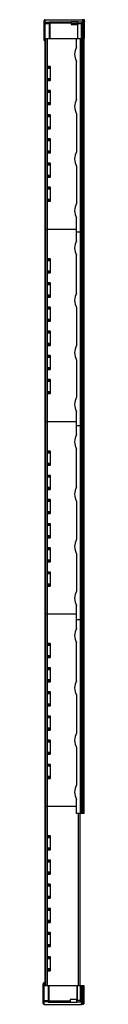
# Model space of a CAD drawing. Header units: millimetres. Extents: x 419 to 462, y 99 to 1117.
import ezdxf

# ---------------------------------------------------------------- set-up
doc = ezdxf.new("R2010")
doc.units = ezdxf.units.MM
doc.header["$LTSCALE"] = 79.081384
doc.layers.get('0').update_dxf_attribs({"linetype": 'CONTINUOUS'})

msp = doc.modelspace()

# ---------------------------------------------------------------- linework, layer by layer
at = {"color": 7}
for p, q in [((420.4, 1095.9), (420.4, 1116.4)), ((420.4, 1113.6), (426.4, 1113.6)), ((421.4, 1098.1), (421.4, 1117.4)), ((421.4, 1117.4), (459.7, 1117.4)), ((425.4, 1114.6), (421.4, 1114.6)), ((425.4, 1115), (425.4, 1098.1)), ((448.1, 1115), (425.4, 1115)), ((426.4, 1114), (448.1, 1114)), ((426.4, 1098.1), (426.4, 1113.9)), ((448.1, 1115.6), (448.1, 1112.6)), ((448.1, 1115.6), (455.1, 1115.6)), ((455.1, 1113.5), (448.1, 1113.5)), ((448.1, 1112.6), (455.1, 1112.6)), ((454.9, 1112.6), (454.9, 1113.5)), ((455.1, 1112.6), (455.1, 1115.6)), ((455.1, 1114.9), (455.4, 1114.9)), ((455.2, 1098.1), (455.2, 1112.6)), ((455.2, 1112.6), (455.4, 1112.6)), ((455.4, 1112.6), (455.4, 1114.9)), ((459.7, 1114.8), (455.4, 1114.8)), ((455.4, 1113.3), (458.6, 1113.3)), ((458.6, 1113.3), (458.6, 1098.1)), ((459.7, 1117.4), (459.7, 1117.4)), ((459.7, 1117), (459.7, 1116.7)), ((459.7, 1115.6), (459.7, 1114.8)), ((459.8, 1117.4), (459.8, 1117.4)), ((459.8, 1117.4), (459.9, 1117.4)), ((460, 1117.4), (460, 1117.4)), ((460.1, 1116.6), (460.1, 1116.6)), ((460.1, 1116.6), (460.1, 1116.6)), ((460.1, 1098.1), (460.1, 1115.2)), ((461.1, 1117.4), (460.2, 1117.4)), ((460.5, 1117.4), (460.5, 1117.4)), ((460.5, 1116.6), (460.5, 1117.1)), ((461.1, 1117.1), (460.5, 1117.1)), ((461.5, 1116.7), (460.5, 1116.7)), ((460.5, 1098.1), (460.5, 1115.7)), ((461.1, 1115.7), (460.5, 1115.7)), ((461.5, 1115.3), (460.5, 1115.3)), ((461.1, 1117.4), (461.1, 1117.4)), ((461.1, 1117.4), (461.1, 1117.4)), ((461.2, 1117.4), (461.1, 1117.4)), ((461.1, 1117.1), (461.1, 1116.6)), ((461.1, 1116.6), (461.1, 1116.6)), ((461.1, 1116.6), (461.2, 1116.6)), ((461.1, 1115.7), (461.1, 1098.1)), ((461.2, 1116.6), (461.2, 1116.6)), ((461.5, 1116.5), (461.5, 1116.7)), ((461.5, 1098.1), (461.5, 1115.3)), ((462.1, 1115.8), (462.1, 1116.9)), ((462.1, 1116.9), (462.1, 1116.9)), ((462.1, 1098.1), (462.1, 1115.8)), ((462.1, 1115.8), (462.1, 1115.8)), ((420.4, 1098.1), (462.1, 1098.1)), ((420.9, 1095.9), (420.4, 1095.9)), ((420.9, 1095.9), (420.9, 1098.1)), ((420.9, 1098.1), (420.9, 118.1)), ((421.9, 118.1), (421.9, 1098.1)), ((423.7, 118.1), (423.7, 1098.1)), ((453.8, 1089.2), (453.8, 1098.1)), ((457.4, 1098.1), (457.4, 296.1)), ((458.9, 296.1), (458.9, 1098.1)), ((459.3, 296.1), (459.3, 1098.1)), ((460.2, 1098.1), (460.2, 296.1)), ((460.6, 296.1), (460.6, 1098.1)), ((461.2, 1098.1), (461.2, 296.1)), ((423.7, 1081.3), (423.3, 1081.3)), ((453.8, 1035), (453.8, 1074.2)), ((423.3, 1067.3), (426.7, 1067.3)), ((426.4, 1069), (423.7, 1069)), ((426.4, 1067.9), (423.7, 1067.9)), ((426.4, 1069), (426.4, 1054.5)), ((426.7, 1054.9), (426.7, 1068.7)), ((426.7, 1056.3), (423.3, 1056.3)), ((423.7, 1055.7), (426.4, 1055.7)), ((423.7, 1054.5), (426.4, 1054.5)), ((423.3, 1042.3), (426.7, 1042.3)), ((426.4, 1044), (423.7, 1044)), ((426.4, 1042.9), (423.7, 1042.9)), ((426.4, 1044), (426.4, 1029.5)), ((426.7, 1029.9), (426.7, 1043.7)), ((426.7, 1031.3), (423.3, 1031.3)), ((423.7, 1030.7), (426.4, 1030.7)), ((423.7, 1029.5), (426.4, 1029.5)), ((426.4, 1019), (423.7, 1019)), ((426.4, 1019), (426.4, 1004.5)), ((426.7, 1004.9), (426.7, 1018.7)), ((453.8, 1020), (453.8, 980.8)), ((423.3, 1017.3), (426.7, 1017.3)), ((426.4, 1017.9), (423.7, 1017.9)), ((426.7, 1006.3), (423.3, 1006.3)), ((423.7, 1005.7), (426.4, 1005.7)), ((423.7, 1004.5), (426.4, 1004.5)), ((423.3, 992.3), (426.7, 992.3)), ((426.4, 994), (423.7, 994)), ((426.4, 992.9), (423.7, 992.9)), ((426.4, 994), (426.4, 979.5)), ((426.7, 979.9), (426.7, 993.7)), ((426.7, 981.3), (423.3, 981.3)), ((423.7, 980.7), (426.4, 980.7)), ((423.7, 979.5), (426.4, 979.5)), ((426.4, 969), (423.7, 969)), ((426.4, 967.9), (423.7, 967.9)), ((426.4, 969), (426.4, 954.5)), ((426.7, 954.9), (426.7, 968.7)), ((423.3, 967.3), (426.7, 967.3)), ((453.8, 965.8), (453.8, 927.3)), ((426.7, 956.3), (423.3, 956.3)), ((423.7, 955.7), (426.4, 955.7)), ((423.7, 954.5), (426.4, 954.5)), ((423.3, 942.3), (426.7, 942.3)), ((426.4, 944), (423.7, 944)), ((426.4, 942.9), (423.7, 942.9)), ((426.4, 944), (426.4, 929.5)), ((426.7, 929.9), (426.7, 943.7)), ((426.7, 931.3), (423.3, 931.3)), ((423.7, 930.7), (426.4, 930.7)), ((423.7, 929.5), (426.4, 929.5)), ((423.3, 917.3), (423.7, 917.3)), ((453.8, 888.7), (453.8, 912.3)), ((420.9, 900.6), (453.8, 900.6)), ((461.2, 897.6), (453.8, 897.6)), ((423.7, 882.3), (423.3, 882.3)), ((423.3, 868.3), (426.7, 868.3)), ((426.4, 870), (423.7, 870)), ((426.4, 868.9), (423.7, 868.9)), ((426.4, 870), (426.4, 855.5)), ((426.7, 855.9), (426.7, 869.7)), ((453.8, 834.5), (453.8, 873.7)), ((426.7, 857.3), (423.3, 857.3)), ((423.7, 856.7), (426.4, 856.7)), ((423.7, 855.5), (426.4, 855.5)), ((423.3, 843.3), (426.7, 843.3)), ((426.4, 845), (423.7, 845)), ((426.4, 843.9), (423.7, 843.9)), ((426.4, 845), (426.4, 830.5)), ((426.7, 830.9), (426.7, 844.7)), ((426.7, 832.3), (423.3, 832.3)), ((423.7, 831.7), (426.4, 831.7)), ((423.7, 830.5), (426.4, 830.5)), ((423.3, 818.3), (426.7, 818.3)), ((426.4, 820), (423.7, 820)), ((426.4, 818.9), (423.7, 818.9)), ((426.4, 820), (426.4, 805.5)), ((426.7, 805.9), (426.7, 819.7)), ((453.8, 819.5), (453.8, 780.3)), ((426.7, 807.3), (423.3, 807.3)), ((423.7, 806.7), (426.4, 806.7)), ((423.7, 805.5), (426.4, 805.5)), ((426.4, 795), (423.7, 795)), ((426.4, 795), (426.4, 780.5)), ((426.7, 780.9), (426.7, 794.7)), ((423.3, 793.3), (426.7, 793.3)), ((426.4, 793.9), (423.7, 793.9)), ((426.7, 782.3), (423.3, 782.3)), ((423.7, 781.7), (426.4, 781.7)), ((423.7, 780.5), (426.4, 780.5)), ((423.3, 768.3), (426.7, 768.3)), ((426.4, 770), (423.7, 770)), ((426.4, 768.9), (423.7, 768.9)), ((426.4, 770), (426.4, 755.5)), ((426.7, 755.9), (426.7, 769.7)), ((453.8, 765.3), (453.8, 726.8)), ((426.7, 757.3), (423.3, 757.3)), ((423.7, 756.7), (426.4, 756.7)), ((423.7, 755.5), (426.4, 755.5)), ((426.4, 745), (423.7, 745)), ((426.4, 743.9), (423.7, 743.9)), ((426.4, 745), (426.4, 730.5)), ((426.7, 730.9), (426.7, 744.7)), ((423.3, 743.3), (426.7, 743.3)), ((426.7, 732.3), (423.3, 732.3)), ((423.7, 731.7), (426.4, 731.7)), ((423.7, 730.5), (426.4, 730.5)), ((423.3, 718.3), (423.7, 718.3)), ((453.8, 688.2), (453.8, 711.8)), ((420.9, 701.6), (453.8, 701.6)), ((461.2, 697.1), (453.8, 697.1)), ((423.7, 683.3), (423.3, 683.3)), ((453.8, 634), (453.8, 673.2)), ((423.3, 669.3), (426.7, 669.3)), ((426.4, 671), (423.7, 671)), ((426.4, 669.9), (423.7, 669.9)), ((426.4, 671), (426.4, 656.5)), ((426.7, 656.9), (426.7, 670.7)), ((426.7, 658.3), (423.3, 658.3)), ((423.7, 657.7), (426.4, 657.7)), ((423.7, 656.5), (426.4, 656.5)), ((423.3, 644.3), (426.7, 644.3)), ((426.4, 646), (423.7, 646)), ((426.4, 644.9), (423.7, 644.9)), ((426.4, 646), (426.4, 631.5)), ((426.7, 631.9), (426.7, 645.7)), ((426.7, 633.3), (423.3, 633.3)), ((423.7, 632.7), (426.4, 632.7)), ((423.7, 631.5), (426.4, 631.5)), ((423.3, 619.3), (426.7, 619.3)), ((426.4, 621), (423.7, 621)), ((426.4, 619.9), (423.7, 619.9)), ((426.4, 621), (426.4, 606.5)), ((426.7, 606.9), (426.7, 620.7)), ((453.8, 619), (453.8, 579.8)), ((426.7, 608.3), (423.3, 608.3)), ((423.7, 607.7), (426.4, 607.7)), ((423.7, 606.5), (426.4, 606.5)), ((423.3, 594.3), (426.7, 594.3)), ((426.4, 596), (423.7, 596)), ((426.4, 594.9), (423.7, 594.9)), ((426.4, 596), (426.4, 581.5)), ((426.7, 581.9), (426.7, 595.7)), ((426.7, 583.3), (423.3, 583.3)), ((423.7, 582.7), (426.4, 582.7)), ((423.7, 581.5), (426.4, 581.5)), ((426.4, 571), (423.7, 571)), ((426.4, 571), (426.4, 556.5)), ((426.7, 556.9), (426.7, 570.7)), ((423.3, 569.3), (426.7, 569.3)), ((426.4, 569.9), (423.7, 569.9)), ((453.8, 564.8), (453.8, 526.3)), ((426.7, 558.3), (423.3, 558.3)), ((423.7, 557.7), (426.4, 557.7)), ((423.7, 556.5), (426.4, 556.5)), ((423.3, 544.3), (426.7, 544.3)), ((426.4, 546), (423.7, 546)), ((426.4, 544.9), (423.7, 544.9)), ((426.4, 546), (426.4, 531.5)), ((426.7, 531.9), (426.7, 545.7)), ((426.7, 533.3), (423.3, 533.3)), ((423.7, 532.7), (426.4, 532.7)), ((423.7, 531.5), (426.4, 531.5)), ((423.3, 519.3), (423.7, 519.3)), ((453.8, 487.7), (453.8, 511.3)), ((420.9, 502.6), (453.8, 502.6)), ((461.2, 496.6), (453.8, 496.6)), ((423.7, 484.3), (423.3, 484.3)), ((423.3, 470.3), (426.7, 470.3)), ((426.4, 472), (423.7, 472)), ((426.4, 470.9), (423.7, 470.9)), ((426.4, 472), (426.4, 457.5)), ((426.7, 457.9), (426.7, 471.7)), ((453.8, 433.5), (453.8, 472.7)), ((426.7, 459.3), (423.3, 459.3)), ((423.7, 458.7), (426.4, 458.7)), ((423.7, 457.5), (426.4, 457.5)), ((423.3, 445.3), (426.7, 445.3)), ((426.4, 447), (423.7, 447)), ((426.4, 445.9), (423.7, 445.9)), ((426.4, 447), (426.4, 432.5)), ((426.7, 432.9), (426.7, 446.7)), ((426.7, 434.3), (423.3, 434.3)), ((423.7, 433.7), (426.4, 433.7)), ((423.7, 432.5), (426.4, 432.5)), ((423.3, 420.3), (426.7, 420.3)), ((426.4, 422), (423.7, 422)), ((426.4, 420.9), (423.7, 420.9)), ((426.4, 422), (426.4, 407.5)), ((426.7, 407.9), (426.7, 421.7)), ((453.8, 418.5), (453.8, 379.3)), ((426.7, 409.3), (423.3, 409.3)), ((423.7, 408.7), (426.4, 408.7)), ((423.7, 407.5), (426.4, 407.5)), ((423.3, 395.3), (426.7, 395.3)), ((426.4, 397), (423.7, 397)), ((426.4, 395.9), (423.7, 395.9)), ((426.4, 397), (426.4, 382.5)), ((426.7, 382.9), (426.7, 396.7)), ((426.7, 384.3), (423.3, 384.3)), ((423.7, 383.7), (426.4, 383.7)), ((423.7, 382.5), (426.4, 382.5)), ((423.3, 370.3), (426.7, 370.3)), ((426.4, 372), (423.7, 372)), ((426.4, 370.9), (423.7, 370.9)), ((426.4, 372), (426.4, 357.5)), ((426.7, 357.9), (426.7, 371.7)), ((426.7, 359.3), (423.3, 359.3)), ((423.7, 358.7), (426.4, 358.7)), ((423.7, 357.5), (426.4, 357.5)), ((453.8, 364.3), (453.8, 325.8)), ((426.4, 347), (423.7, 347)), ((426.4, 347), (426.4, 332.5)), ((426.7, 332.9), (426.7, 346.7)), ((423.3, 345.3), (426.7, 345.3)), ((426.4, 345.9), (423.7, 345.9)), ((426.7, 334.3), (423.3, 334.3)), ((423.7, 333.7), (426.4, 333.7)), ((423.7, 332.5), (426.4, 332.5)), ((423.3, 320.3), (423.7, 320.3)), ((453.8, 296.1), (453.8, 310.8)), ((420.9, 303.6), (453.8, 303.6)), ((461.2, 296.1), (453.8, 296.1)), ((455.5, 296.1), (455.5, 118.1)), ((457.5, 118.1), (457.5, 296.1)), ((423.7, 285.3), (423.3, 285.3)), ((423.3, 271.3), (426.7, 271.3)), ((426.4, 273), (423.7, 273)), ((426.4, 271.9), (423.7, 271.9)), ((426.4, 273), (426.4, 258.5)), ((426.7, 258.9), (426.7, 272.7)), ((426.7, 260.3), (423.3, 260.3)), ((423.7, 259.7), (426.4, 259.7)), ((423.7, 258.5), (426.4, 258.5)), ((423.3, 246.3), (426.7, 246.3)), ((426.4, 248), (423.7, 248)), ((426.4, 246.9), (423.7, 246.9)), ((426.4, 248), (426.4, 233.5)), ((426.7, 233.9), (426.7, 247.7)), ((426.7, 235.3), (423.3, 235.3)), ((423.7, 234.7), (426.4, 234.7)), ((423.7, 233.5), (426.4, 233.5)), ((423.3, 221.3), (426.7, 221.3)), ((426.4, 223), (423.7, 223)), ((426.4, 221.9), (423.7, 221.9)), ((426.4, 223), (426.4, 208.5)), ((426.7, 208.9), (426.7, 222.7)), ((426.7, 210.3), (423.3, 210.3)), ((423.7, 209.7), (426.4, 209.7)), ((423.7, 208.5), (426.4, 208.5)), ((423.3, 196.3), (426.7, 196.3)), ((426.4, 198), (423.7, 198)), ((426.4, 196.9), (423.7, 196.9)), ((426.4, 198), (426.4, 183.5)), ((426.7, 183.9), (426.7, 197.7)), ((426.7, 185.3), (423.3, 185.3)), ((423.7, 184.7), (426.4, 184.7)), ((423.7, 183.5), (426.4, 183.5)), ((423.3, 171.3), (426.7, 171.3)), ((426.4, 173), (423.7, 173)), ((426.4, 171.9), (423.7, 171.9)), ((426.4, 173), (426.4, 158.5)), ((426.7, 158.9), (426.7, 172.7)), ((426.7, 160.3), (423.3, 160.3)), ((423.7, 159.7), (426.4, 159.7)), ((423.7, 158.5), (426.4, 158.5)), ((423.3, 146.3), (426.7, 146.3)), ((426.4, 148), (423.7, 148)), ((426.4, 146.9), (423.7, 146.9)), ((426.4, 148), (426.4, 133.5)), ((426.7, 133.9), (426.7, 147.7)), ((426.7, 135.3), (423.3, 135.3)), ((423.7, 134.7), (426.4, 134.7)), ((423.7, 133.5), (426.4, 133.5)), ((419.4, 120.2), (419.9, 120.2)), ((419.4, 99.7), (419.4, 120.2)), ((419.4, 118.1), (461.2, 118.1)), ((419.9, 118.1), (419.9, 120.2)), ((420.4, 121.1), (420.3, 121.1)), ((420.3, 120.6), (420.3, 121.1)), ((420.3, 120.6), (420.4, 120.6)), ((420.4, 121.1), (420.4, 120.6)), ((420.4, 98.7), (420.4, 118.1)), ((420.7, 120.4), (420.9, 120.6)), ((420.9, 120), (420.7, 120.4)), ((423.3, 121.3), (423.7, 121.3)), ((424.4, 118.1), (424.4, 101.1)), ((425.4, 102.3), (425.4, 118.1)), ((454.2, 118.1), (454.2, 103.6)), ((454.7, 102.8), (454.7, 118.1)), ((457.6, 118.1), (457.6, 102.8)), ((459.1, 100.9), (459.1, 118.1)), ((459.5, 100.5), (459.5, 118.1)), ((460.1, 118.1), (460.1, 100.5)), ((460.5, 100.9), (460.5, 118.1)), ((461.2, 118.1), (461.2, 100.4)), ((425.4, 102.5), (419.4, 102.5)), ((447.1, 102.1), (425.4, 102.1)), ((454.1, 103.6), (447.1, 103.6)), ((447.1, 103.6), (447.1, 100.6)), ((453.9, 102.1), (453.9, 103.6)), ((453.9, 102.5), (454.1, 102.5)), ((453.9, 102.1), (454.1, 102.1)), ((454.1, 100.6), (454.1, 103.6)), ((454.4, 103.6), (454.2, 103.6)), ((454.4, 101.2), (454.4, 103.6)), ((457.6, 102.8), (454.7, 102.8)), ((457.6, 102.8), (459.1, 101.7)), ((420.4, 101.5), (424.4, 101.5)), ((420.4, 98.7), (458.7, 98.7)), ((424.4, 101.1), (447.1, 101.1)), ((454.1, 100.6), (447.1, 100.6)), ((454.4, 101.2), (454.1, 101.2)), ((454.4, 101.3), (458.7, 101.3)), ((458.7, 101.3), (458.7, 100.5)), ((458.7, 99.5), (458.7, 99.1)), ((458.7, 98.8), (458.7, 98.7)), ((458.9, 98.8), (459.1, 98.8)), ((458.9, 98.8), (458.9, 98.8)), ((459.1, 98.8), (459, 98.8)), ((459.1, 99.5), (459.1, 99.5)), ((459.1, 98.8), (459.4, 98.8)), ((460.1, 98.8), (459.4, 98.8)), ((460.5, 100.9), (459.5, 100.9)), ((459.5, 100.5), (460.1, 100.5)), ((460.1, 99.5), (459.5, 99.5)), ((460.5, 99.5), (459.5, 99.5)), ((459.5, 99.1), (459.5, 99.5)), ((459.5, 99.1), (460.1, 99.1)), ((459.5, 98.8), (459.5, 98.8)), ((460.1, 99.5), (460.2, 99.6)), ((460.1, 99.5), (460.2, 99.6)), ((460.1, 99.5), (460.1, 99.5)), ((460.1, 99.5), (460.1, 99.1)), ((460.2, 98.8), (460.1, 98.8)), ((460.2, 98.8), (460.3, 98.8)), ((460.3, 98.8), (460.5, 98.8)), ((460.5, 99.5), (460.5, 99.7)), ((461.2, 100.4), (461.2, 100.4)), ((461.2, 100.3), (461.2, 99.3)), ((461.2, 99.3), (461.2, 99.3))]:
    msp.add_line(p, q, dxfattribs=at)
for points in [[(460.2, 1117.4), (460, 1117.4), (459.9, 1117.4), (459.8, 1117.4), (459.8, 1117.4), (459.7, 1117.4), (459.7, 1117.4)], [(461.1, 1116.6), (460.4, 1116.6), (460.1, 1116.6), (459.9, 1116.6), (459.8, 1116.6), (459.8, 1116.6)], [(462.1, 1116.9), (462.1, 1117), (461.9, 1117.2), (461.7, 1117.3), (461.6, 1117.3), (461.4, 1117.4), (461.2, 1117.4)], [(462.1, 1115.8), (461.9, 1116.3), (461.2, 1116.6)], [(458.8, 98.8), (458.8, 98.8), (458.8, 98.8), (458.9, 98.8)], [(458.9, 99.5), (458.9, 99.5), (459, 99.5), (459.2, 99.5), (459.5, 99.5)], [(460.2, 99.6), (460.9, 99.9), (461.2, 100.4)], [(460.5, 98.8), (460.7, 98.8), (460.8, 98.8), (460.9, 98.9), (461.1, 99.2), (461.2, 99.3)]]:
    msp.add_lwpolyline(points, dxfattribs=at)
for centre, radius, start, end in [((421.4, 1116.4), 1, 90, 180), ((425.4, 1113.6), 1, 45.3272, 90.0466), ((425.4, 1113.6), 0.986, 0.0414, 45.3348), ((425.4, 1113.9), 1.02, 0.0033, 7.2209), ((459.7, 1117), 0.4, 83.9151, 90), ((459.7, 1117), 0.397, 85.1257, 89.986), ((460.2, 1141.7), 24.3, 269.1639, 269.4536), ((460.5, 1168.7), 51.4, 269.5212, 270.0129), ((460.4, 1123.1), 6.49, 267.0251, 267.5393), ((459.7, 1116.6), 0.402, 0.055, 14.956), ((460.5, 1127.7), 11.1, 269.6969, 269.9902), ((460.6, 1108.3), 9.11, 86.6733, 86.93), ((461.1, 1116.2), 0.4, 74.1577, 90), ((461, 1116.7), 0.426, 0.7133, 12.9353), ((461, 1115.3), 0.426, 1.592, 14.4229), ((421.2, 1095.9), 0.85, 180, 252.5867), ((421.2, 1095.9), 0.35, 179.9955, 206.4574), ((466.9, 1081.7), 15.1, 150.1372, 209.8628), ((466.9, 1027.5), 15.1, 150.1372, 209.8628), ((466.9, 973.3), 15.1, 150.1372, 209.8628), ((466.9, 919.8), 15.1, 150.1372, 209.8628), ((466.9, 881.2), 15.1, 150.1372, 209.8628), ((466.9, 827), 15.1, 150.1372, 209.8628), ((466.9, 772.8), 15.1, 150.1372, 209.8628), ((466.9, 719.3), 15.1, 150.1372, 209.8628), ((466.9, 680.7), 15.1, 150.1372, 209.8628), ((466.9, 626.5), 15.1, 150.1372, 209.8628), ((466.9, 572.3), 15.1, 150.1372, 209.8628), ((466.9, 518.8), 15.1, 150.1372, 209.8628), ((466.9, 480.2), 15.1, 150.1372, 209.8628), ((466.9, 426), 15.1, 150.1372, 209.8628), ((466.9, 371.8), 15.1, 150.1372, 209.8628), ((466.9, 318.3), 15.1, 150.1372, 209.8628), ((420.3, 120.2), 0.85, 90, 180), ((420.3, 120.2), 0.35, 90, 180), ((420.4, 120.2), 0.85, 51.1005, 90), ((420.4, 120.2), 0.35, 32.0054, 90), ((424.4, 102.3), 1.02, 352.7791, 359.9967), ((420.4, 99.7), 1, 180, 270), ((420.4, 102.5), 1.01, 262.3621, 269.9961), ((458.7, 99.2), 0.397, 270.0135, 274.779), ((458.7, 99.1), 0.4, 270, 276.0116), ((459.3, 72.4), 26.3, 90.5949, 90.7967), ((459.2, 81.4), 17.3, 90.8062, 90.9288), ((459.4, 92.3), 7.22, 92.347, 92.4712), ((459.4, 93.1), 6.48, 92.4636, 92.9915), ((458.7, 99.5), 0.402, 344.3638, 359.9436), ((459.5, 42.4), 56.3, 90.0118, 90.4629), ((459.5, 88.6), 11, 90.0065, 90.2895), ((459.7, 107.9), 9.12, 273.07, 273.3241)]:
    msp.add_arc(centre, radius, start, end, dxfattribs=at)
for centre, start_param, end_param in [((426.4, 1068.7), -1.570796, 0), ((426.4, 1054.9), -3.141593, -1.570796), ((426.4, 1043.7), -1.570796, 0), ((426.4, 1029.9), -3.141593, -1.570796), ((426.4, 1018.7), -1.570796, 0), ((426.4, 1004.9), -3.141593, -1.570796), ((426.4, 993.7), -1.570796, 0), ((426.4, 979.9), -3.141593, -1.570796), ((426.4, 968.7), -1.570796, 0), ((426.4, 954.9), -3.141593, -1.570796), ((426.4, 943.7), -1.570796, 0), ((426.4, 929.9), -3.141593, -1.570796), ((426.4, 869.7), -1.570796, 0), ((426.4, 855.9), -3.141593, -1.570796), ((426.4, 844.7), -1.570796, 0), ((426.4, 830.9), -3.141593, -1.570796), ((426.4, 819.7), -1.570796, 0), ((426.4, 805.9), -3.141593, -1.570796), ((426.4, 794.7), -1.570796, 0), ((426.4, 780.9), -3.141593, -1.570796), ((426.4, 769.7), -1.570796, 0), ((426.4, 755.9), -3.141593, -1.570796), ((426.4, 744.7), -1.570796, 0), ((426.4, 730.9), -3.141593, -1.570796), ((426.4, 670.7), -1.570796, 0), ((426.4, 656.9), -3.141593, -1.570796), ((426.4, 645.7), -1.570796, 0), ((426.4, 631.9), -3.141593, -1.570796), ((426.4, 620.7), -1.570796, 0), ((426.4, 606.9), -3.141593, -1.570796), ((426.4, 595.7), -1.570796, 0), ((426.4, 581.9), -3.141593, -1.570796), ((426.4, 570.7), -1.570796, 0), ((426.4, 556.9), -3.141593, -1.570796), ((426.4, 545.7), -1.570796, 0), ((426.4, 531.9), -3.141593, -1.570796), ((426.4, 471.7), -1.570796, 0), ((426.4, 457.9), -3.141593, -1.570796), ((426.4, 446.7), -1.570796, 0), ((426.4, 432.9), -3.141593, -1.570796), ((426.4, 421.7), -1.570796, 0), ((426.4, 407.9), -3.141593, -1.570796), ((426.4, 396.7), -1.570796, 0), ((426.4, 382.9), -3.141593, -1.570796), ((426.4, 371.7), -1.570796, 0), ((426.4, 357.9), -3.141593, -1.570796), ((426.4, 346.7), -1.570796, 0), ((426.4, 332.9), -3.141593, -1.570796), ((426.4, 272.7), -1.570796, 0), ((426.4, 258.9), -3.141593, -1.570796), ((426.4, 247.7), -1.570796, 0), ((426.4, 233.9), -3.141593, -1.570796), ((426.4, 222.7), -1.570796, 0), ((426.4, 208.9), -3.141593, -1.570796), ((426.4, 197.7), -1.570796, 0), ((426.4, 183.9), -3.141593, -1.570796), ((426.4, 172.7), -1.570796, 0), ((426.4, 158.9), -3.141593, -1.570796), ((426.4, 147.7), -1.570796, 0), ((426.4, 133.9), -3.141593, -1.570796)]:
    msp.add_ellipse(centre, major_axis=(0, 0.327), ratio=0.917004, start_param=start_param, end_param=end_param, dxfattribs=at)
for points, knots in [([(421.4, 1114.6), (421.3, 1114.6), (421, 1114.6), (420.7, 1114.3), (420.4, 1114), (420.4, 1113.7), (420.4, 1113.6)], [0, 0, 0, 0, 0.251048, 0.501467, 0.751017, 1, 1, 1, 1]), ([(426.4, 1114), (426.3, 1114.3), (426.1, 1114.8), (425.6, 1115), (425.4, 1115)], [0, 0, 0, 0, 0.547787, 1, 1, 1, 1]), ([(458.6, 1113.3), (458.7, 1113.5), (458.9, 1113.8), (459.2, 1114.2), (459.4, 1114.5), (459.5, 1114.6), (459.6, 1114.7), (459.7, 1114.8), (459.7, 1114.8)], [0, 0, 0, 0, 0.327907, 0.630217, 0.761436, 0.871415, 0.953661, 1, 1, 1, 1]), ([(460.1, 1114.4), (460, 1114.4), (459.8, 1114.3), (459.5, 1114), (459.1, 1113.7), (458.7, 1113.5), (458.6, 1113.3)], [0, 0, 0, 0, 0.128313, 0.369466, 0.671831, 1, 1, 1, 1]), ([(459.7, 1117.4), (459.7, 1117.4), (459.7, 1117.4), (459.7, 1117.4), (459.7, 1117.4), (459.8, 1117.4), (459.8, 1117.4), (459.8, 1117.4)], [0, 0, 0, 0, 0.064731, 0.144498, 0.255577, 0.569782, 1, 1, 1, 1]), ([(460.5, 1117.1), (460.4, 1117.1), (460.2, 1117.1), (460, 1117.1), (459.9, 1117.1), (459.8, 1117.1), (459.8, 1117.1), (459.7, 1117), (459.7, 1117), (459.7, 1117)], [0, 0, 0, 0, 0.381672, 0.554046, 0.705091, 0.829075, 0.921241, 0.978559, 1, 1, 1, 1]), ([(460.1, 1116.7), (460, 1116.8), (459.9, 1117), (459.8, 1117), (459.7, 1117)], [0, 0, 0, 0, 0.510776, 1, 1, 1, 1]), ([(459.7, 1116.7), (459.7, 1116.7), (459.7, 1116.6), (459.8, 1116.6), (459.9, 1116.6), (460, 1116.6), (460, 1116.6)], [0, 0, 0, 0, 0.076719, 0.274196, 0.58721, 1, 1, 1, 1]), ([(460, 1116.5), (459.9, 1116.6), (459.9, 1116.6), (459.8, 1116.7), (459.7, 1116.7)], [0, 0, 0, 0, 0.263418, 1, 1, 1, 1]), ([(459.7, 1115.6), (459.7, 1115.6), (459.7, 1115.6), (459.8, 1115.6), (459.8, 1115.7), (460, 1115.7), (460.2, 1115.7), (460.4, 1115.7), (460.5, 1115.7)], [0, 0, 0, 0, 0.028052, 0.087108, 0.179261, 0.302173, 0.621954, 1, 1, 1, 1]), ([(460.1, 1115.2), (460.1, 1115.3), (460, 1115.5), (459.8, 1115.6), (459.7, 1115.6)], [0, 0, 0, 0, 0.498949, 1, 1, 1, 1]), ([(460.1, 1114.5), (460.1, 1114.6), (460, 1114.8), (459.8, 1114.8), (459.7, 1114.8)], [0, 0, 0, 0, 0.498504, 1, 1, 1, 1]), ([(459.7, 1114.8), (459.8, 1114.8), (460, 1114.7), (460.1, 1114.5), (460.1, 1114.4)], [0, 0, 0, 0, 0.499131, 1, 1, 1, 1]), ([(460.5, 1116.7), (460.4, 1116.7), (460.3, 1116.7), (460.2, 1116.7), (460.2, 1116.7), (460.1, 1116.7), (460.1, 1116.6), (460.1, 1116.6), (460.1, 1116.6)], [0, 0, 0, 0, 0.377824, 0.698685, 0.821393, 0.913554, 0.97289, 1, 1, 1, 1]), ([(460.1, 1116.6), (460.1, 1116.6), (460.2, 1116.6), (460.3, 1116.6), (460.4, 1116.6)], [0, 0, 0, 0, 0.235539, 1, 1, 1, 1]), ([(460.5, 1115.3), (460.4, 1115.3), (460.3, 1115.3), (460.2, 1115.3), (460.1, 1115.3), (460.1, 1115.2), (460.1, 1115.2)], [0, 0, 0, 0, 0.365962, 0.678068, 0.89274, 1, 1, 1, 1]), ([(461.3, 1117.1), (461.3, 1117.1), (461.4, 1117.1), (461.5, 1117.2), (461.6, 1117.2), (461.6, 1117.2), (461.7, 1117.2), (461.7, 1117.3), (461.7, 1117.3), (461.7, 1117.3), (461.6, 1117.3), (461.4, 1117.4), (461.3, 1117.4), (461.1, 1117.4)], [0, 0, 0, 0, 0.191271, 0.265606, 0.325838, 0.372196, 0.405271, 0.42689, 0.443446, 0.466188, 0.500738, 0.610489, 1, 1, 1, 1]), ([(461.1, 1117.1), (461.1, 1117.1), (461.2, 1117.1), (461.2, 1117.1), (461.3, 1117.1)], [0, 0, 0, 0, 0.26748, 1, 1, 1, 1]), ([(461.5, 1116.8), (461.4, 1116.8), (461.3, 1117), (461.2, 1117.1), (461.1, 1117.1)], [0, 0, 0, 0, 0.504473, 1, 1, 1, 1]), ([(461.1, 1115.7), (461.2, 1115.8), (461.4, 1115.9), (461.7, 1116), (461.7, 1116.2), (461.7, 1116.3), (461.6, 1116.4), (461.4, 1116.5), (461.3, 1116.5), (461.2, 1116.6)], [0, 0, 0, 0, 0.349793, 0.464921, 0.548956, 0.621884, 0.711891, 0.835777, 1, 1, 1, 1]), ([(461.2, 1116.6), (461.2, 1116.6), (461.2, 1116.6), (461.1, 1116.6), (461.1, 1116.6)], [0, 0, 0, 0, 0.238656, 1, 1, 1, 1]), ([(461.5, 1115.4), (461.4, 1115.5), (461.3, 1115.6), (461.2, 1115.7), (461.1, 1115.7)], [0, 0, 0, 0, 0.504901, 1, 1, 1, 1]), ([(462.1, 1116.9), (462.1, 1116.8), (462, 1116.8), (461.9, 1116.8), (461.7, 1116.7), (461.6, 1116.7), (461.5, 1116.7)], [0, 0, 0, 0, 0.086472, 0.277135, 0.581387, 1, 1, 1, 1]), ([(462.1, 1115.8), (462.1, 1115.7), (462, 1115.5), (461.7, 1115.4), (461.6, 1115.3), (461.5, 1115.3)], [0, 0, 0, 0, 0.346033, 0.630483, 1, 1, 1, 1]), ([(426.7, 1067.7), (426.7, 1067.7), (426.7, 1067.9), (426.5, 1067.9), (426.4, 1067.9)], [0, 0, 0, 0, 0.484476, 1, 1, 1, 1]), ([(426.4, 1055.7), (426.5, 1055.7), (426.7, 1055.7), (426.7, 1055.9), (426.7, 1055.9)], [0, 0, 0, 0, 0.515072, 1, 1, 1, 1]), ([(426.7, 1042.7), (426.7, 1042.7), (426.7, 1042.9), (426.5, 1042.9), (426.4, 1042.9)], [0, 0, 0, 0, 0.484476, 1, 1, 1, 1]), ([(426.4, 1030.7), (426.5, 1030.7), (426.7, 1030.7), (426.7, 1030.9), (426.7, 1030.9)], [0, 0, 0, 0, 0.515072, 1, 1, 1, 1]), ([(426.7, 1017.7), (426.7, 1017.7), (426.7, 1017.9), (426.5, 1017.9), (426.4, 1017.9)], [0, 0, 0, 0, 0.484476, 1, 1, 1, 1]), ([(426.4, 1005.7), (426.5, 1005.7), (426.7, 1005.7), (426.7, 1005.9), (426.7, 1005.9)], [0, 0, 0, 0, 0.515072, 1, 1, 1, 1]), ([(426.7, 992.7), (426.7, 992.7), (426.7, 992.9), (426.5, 992.9), (426.4, 992.9)], [0, 0, 0, 0, 0.484476, 1, 1, 1, 1]), ([(426.4, 980.7), (426.5, 980.7), (426.7, 980.7), (426.7, 980.9), (426.7, 980.9)], [0, 0, 0, 0, 0.515072, 1, 1, 1, 1]), ([(426.7, 967.7), (426.7, 967.7), (426.7, 967.9), (426.5, 967.9), (426.4, 967.9)], [0, 0, 0, 0, 0.484476, 1, 1, 1, 1]), ([(426.4, 955.7), (426.5, 955.7), (426.7, 955.7), (426.7, 955.9), (426.7, 955.9)], [0, 0, 0, 0, 0.515072, 1, 1, 1, 1]), ([(426.7, 942.7), (426.7, 942.7), (426.7, 942.9), (426.5, 942.9), (426.4, 942.9)], [0, 0, 0, 0, 0.484476, 1, 1, 1, 1]), ([(426.4, 930.7), (426.5, 930.7), (426.7, 930.7), (426.7, 930.9), (426.7, 930.9)], [0, 0, 0, 0, 0.515072, 1, 1, 1, 1]), ([(426.7, 868.7), (426.7, 868.7), (426.7, 868.9), (426.5, 868.9), (426.4, 868.9)], [0, 0, 0, 0, 0.484476, 1, 1, 1, 1]), ([(426.4, 856.7), (426.5, 856.7), (426.7, 856.7), (426.7, 856.9), (426.7, 856.9)], [0, 0, 0, 0, 0.515072, 1, 1, 1, 1]), ([(426.7, 843.7), (426.7, 843.7), (426.7, 843.9), (426.5, 843.9), (426.4, 843.9)], [0, 0, 0, 0, 0.484476, 1, 1, 1, 1]), ([(426.4, 831.7), (426.5, 831.7), (426.7, 831.7), (426.7, 831.9), (426.7, 831.9)], [0, 0, 0, 0, 0.515072, 1, 1, 1, 1]), ([(426.7, 818.7), (426.7, 818.7), (426.7, 818.9), (426.5, 818.9), (426.4, 818.9)], [0, 0, 0, 0, 0.484476, 1, 1, 1, 1]), ([(426.4, 806.7), (426.5, 806.7), (426.7, 806.7), (426.7, 806.9), (426.7, 806.9)], [0, 0, 0, 0, 0.515072, 1, 1, 1, 1]), ([(426.7, 793.7), (426.7, 793.7), (426.7, 793.9), (426.5, 793.9), (426.4, 793.9)], [0, 0, 0, 0, 0.484476, 1, 1, 1, 1]), ([(426.4, 781.7), (426.5, 781.7), (426.7, 781.7), (426.7, 781.9), (426.7, 781.9)], [0, 0, 0, 0, 0.515072, 1, 1, 1, 1]), ([(426.7, 768.7), (426.7, 768.7), (426.7, 768.9), (426.5, 768.9), (426.4, 768.9)], [0, 0, 0, 0, 0.484476, 1, 1, 1, 1]), ([(426.4, 756.7), (426.5, 756.7), (426.7, 756.7), (426.7, 756.9), (426.7, 756.9)], [0, 0, 0, 0, 0.515072, 1, 1, 1, 1]), ([(426.7, 743.7), (426.7, 743.7), (426.7, 743.9), (426.5, 743.9), (426.4, 743.9)], [0, 0, 0, 0, 0.484476, 1, 1, 1, 1]), ([(426.4, 731.7), (426.5, 731.7), (426.7, 731.7), (426.7, 731.9), (426.7, 731.9)], [0, 0, 0, 0, 0.515072, 1, 1, 1, 1]), ([(426.7, 669.7), (426.7, 669.7), (426.7, 669.9), (426.5, 669.9), (426.4, 669.9)], [0, 0, 0, 0, 0.484476, 1, 1, 1, 1]), ([(426.4, 657.7), (426.5, 657.7), (426.7, 657.7), (426.7, 657.9), (426.7, 657.9)], [0, 0, 0, 0, 0.515072, 1, 1, 1, 1]), ([(426.7, 644.7), (426.7, 644.7), (426.7, 644.9), (426.5, 644.9), (426.4, 644.9)], [0, 0, 0, 0, 0.484476, 1, 1, 1, 1]), ([(426.4, 632.7), (426.5, 632.7), (426.7, 632.7), (426.7, 632.9), (426.7, 632.9)], [0, 0, 0, 0, 0.515072, 1, 1, 1, 1]), ([(426.7, 619.7), (426.7, 619.7), (426.7, 619.9), (426.5, 619.9), (426.4, 619.9)], [0, 0, 0, 0, 0.484476, 1, 1, 1, 1]), ([(426.4, 607.7), (426.5, 607.7), (426.7, 607.7), (426.7, 607.9), (426.7, 607.9)], [0, 0, 0, 0, 0.515072, 1, 1, 1, 1]), ([(426.7, 594.7), (426.7, 594.7), (426.7, 594.9), (426.5, 594.9), (426.4, 594.9)], [0, 0, 0, 0, 0.484476, 1, 1, 1, 1]), ([(426.4, 582.7), (426.5, 582.7), (426.7, 582.7), (426.7, 582.9), (426.7, 582.9)], [0, 0, 0, 0, 0.515072, 1, 1, 1, 1]), ([(426.7, 569.7), (426.7, 569.7), (426.7, 569.9), (426.5, 569.9), (426.4, 569.9)], [0, 0, 0, 0, 0.484476, 1, 1, 1, 1]), ([(426.4, 557.7), (426.5, 557.7), (426.7, 557.7), (426.7, 557.9), (426.7, 557.9)], [0, 0, 0, 0, 0.515072, 1, 1, 1, 1]), ([(426.7, 544.7), (426.7, 544.7), (426.7, 544.9), (426.5, 544.9), (426.4, 544.9)], [0, 0, 0, 0, 0.484476, 1, 1, 1, 1]), ([(426.4, 532.7), (426.5, 532.7), (426.7, 532.7), (426.7, 532.9), (426.7, 532.9)], [0, 0, 0, 0, 0.515072, 1, 1, 1, 1]), ([(426.7, 470.7), (426.7, 470.7), (426.7, 470.9), (426.5, 470.9), (426.4, 470.9)], [0, 0, 0, 0, 0.484476, 1, 1, 1, 1]), ([(426.4, 458.7), (426.5, 458.7), (426.7, 458.7), (426.7, 458.9), (426.7, 458.9)], [0, 0, 0, 0, 0.515072, 1, 1, 1, 1]), ([(426.7, 445.7), (426.7, 445.7), (426.7, 445.9), (426.5, 445.9), (426.4, 445.9)], [0, 0, 0, 0, 0.484476, 1, 1, 1, 1]), ([(426.4, 433.7), (426.5, 433.7), (426.7, 433.7), (426.7, 433.9), (426.7, 433.9)], [0, 0, 0, 0, 0.515072, 1, 1, 1, 1]), ([(426.7, 420.7), (426.7, 420.7), (426.7, 420.9), (426.5, 420.9), (426.4, 420.9)], [0, 0, 0, 0, 0.484476, 1, 1, 1, 1]), ([(426.4, 408.7), (426.5, 408.7), (426.7, 408.7), (426.7, 408.9), (426.7, 408.9)], [0, 0, 0, 0, 0.515072, 1, 1, 1, 1]), ([(426.7, 395.7), (426.7, 395.7), (426.7, 395.9), (426.5, 395.9), (426.4, 395.9)], [0, 0, 0, 0, 0.484476, 1, 1, 1, 1]), ([(426.4, 383.7), (426.5, 383.7), (426.7, 383.7), (426.7, 383.9), (426.7, 383.9)], [0, 0, 0, 0, 0.515072, 1, 1, 1, 1]), ([(426.7, 370.7), (426.7, 370.7), (426.7, 370.9), (426.5, 370.9), (426.4, 370.9)], [0, 0, 0, 0, 0.484476, 1, 1, 1, 1]), ([(426.4, 358.7), (426.5, 358.7), (426.7, 358.7), (426.7, 358.9), (426.7, 358.9)], [0, 0, 0, 0, 0.515072, 1, 1, 1, 1]), ([(426.7, 345.7), (426.7, 345.7), (426.7, 345.9), (426.5, 345.9), (426.4, 345.9)], [0, 0, 0, 0, 0.484476, 1, 1, 1, 1]), ([(426.4, 333.7), (426.5, 333.7), (426.7, 333.7), (426.7, 333.9), (426.7, 333.9)], [0, 0, 0, 0, 0.515072, 1, 1, 1, 1]), ([(426.7, 271.7), (426.7, 271.7), (426.7, 271.9), (426.5, 271.9), (426.4, 271.9)], [0, 0, 0, 0, 0.484476, 1, 1, 1, 1]), ([(426.4, 259.7), (426.5, 259.7), (426.7, 259.7), (426.7, 259.9), (426.7, 259.9)], [0, 0, 0, 0, 0.515072, 1, 1, 1, 1]), ([(426.7, 246.7), (426.7, 246.7), (426.7, 246.9), (426.5, 246.9), (426.4, 246.9)], [0, 0, 0, 0, 0.484476, 1, 1, 1, 1]), ([(426.4, 234.7), (426.5, 234.7), (426.7, 234.7), (426.7, 234.9), (426.7, 234.9)], [0, 0, 0, 0, 0.515072, 1, 1, 1, 1]), ([(426.7, 221.7), (426.7, 221.7), (426.7, 221.9), (426.5, 221.9), (426.4, 221.9)], [0, 0, 0, 0, 0.484476, 1, 1, 1, 1]), ([(426.4, 209.7), (426.5, 209.7), (426.7, 209.7), (426.7, 209.9), (426.7, 209.9)], [0, 0, 0, 0, 0.515072, 1, 1, 1, 1]), ([(426.7, 196.7), (426.7, 196.7), (426.7, 196.9), (426.5, 196.9), (426.4, 196.9)], [0, 0, 0, 0, 0.484476, 1, 1, 1, 1]), ([(426.4, 184.7), (426.5, 184.7), (426.7, 184.7), (426.7, 184.9), (426.7, 184.9)], [0, 0, 0, 0, 0.515072, 1, 1, 1, 1]), ([(426.7, 171.7), (426.7, 171.7), (426.7, 171.9), (426.5, 171.9), (426.4, 171.9)], [0, 0, 0, 0, 0.484476, 1, 1, 1, 1]), ([(426.4, 159.7), (426.5, 159.7), (426.7, 159.7), (426.7, 159.9), (426.7, 159.9)], [0, 0, 0, 0, 0.515072, 1, 1, 1, 1]), ([(426.7, 146.7), (426.7, 146.7), (426.7, 146.9), (426.5, 146.9), (426.4, 146.9)], [0, 0, 0, 0, 0.484476, 1, 1, 1, 1]), ([(426.4, 134.7), (426.5, 134.7), (426.7, 134.7), (426.7, 134.9), (426.7, 134.9)], [0, 0, 0, 0, 0.515072, 1, 1, 1, 1]), ([(419.4, 102.5), (419.4, 102.3), (419.6, 101.8), (420.1, 101.6), (420.3, 101.5)], [0, 0, 0, 0, 0.498487, 1, 1, 1, 1]), ([(424.4, 101.5), (424.6, 101.5), (424.8, 101.6), (425.2, 101.8), (425.4, 102.1), (425.4, 102.4), (425.4, 102.5)], [0, 0, 0, 0, 0.251048, 0.501467, 0.751017, 1, 1, 1, 1]), ([(424.4, 101.1), (424.7, 101.2), (425.1, 101.4), (425.4, 101.9), (425.4, 102.1)], [0, 0, 0, 0, 0.452213, 1, 1, 1, 1]), ([(454.7, 102.8), (454.7, 102.8), (454.6, 102.6), (454.5, 102.4), (454.4, 102.3)], [0, 0, 0, 0, 0.254155, 1, 1, 1, 1]), ([(458.7, 101.3), (458.7, 101.4), (458.6, 101.6), (458.3, 101.9), (458, 102.3), (457.8, 102.6), (457.6, 102.8)], [0, 0, 0, 0, 0.128429, 0.369622, 0.671902, 1, 1, 1, 1]), ([(459.1, 101.7), (459.1, 101.6), (459.1, 101.4), (458.8, 101.3), (458.7, 101.3)], [0, 0, 0, 0, 0.498504, 1, 1, 1, 1]), ([(458.7, 101.3), (458.8, 101.3), (459, 101.4), (459.1, 101.6), (459.1, 101.7)], [0, 0, 0, 0, 0.500034, 1, 1, 1, 1]), ([(459.1, 100.9), (459.1, 100.8), (459.1, 100.6), (458.8, 100.5), (458.7, 100.5)], [0, 0, 0, 0, 0.498949, 1, 1, 1, 1]), ([(458.7, 100.5), (458.7, 100.5), (458.8, 100.5), (458.8, 100.5), (458.9, 100.5), (459, 100.5), (459.3, 100.5), (459.4, 100.5), (459.5, 100.5)], [0, 0, 0, 0, 0.028092, 0.087157, 0.179388, 0.302419, 0.622016, 1, 1, 1, 1]), ([(459, 99.6), (459, 99.6), (458.9, 99.5), (458.8, 99.5), (458.7, 99.5)], [0, 0, 0, 0, 0.263349, 1, 1, 1, 1]), ([(459.1, 99.5), (459, 99.5), (458.9, 99.5), (458.8, 99.5), (458.8, 99.5), (458.7, 99.5), (458.7, 99.5)], [0, 0, 0, 0, 0.413004, 0.725906, 0.923225, 1, 1, 1, 1]), ([(459.1, 99.4), (459.1, 99.3), (459, 99.2), (458.8, 99.1), (458.7, 99.1)], [0, 0, 0, 0, 0.511181, 1, 1, 1, 1]), ([(458.7, 99.1), (458.7, 99.1), (458.8, 99.1), (458.8, 99.1), (458.9, 99.1), (459, 99.1), (459.1, 99.1), (459.3, 99.1), (459.4, 99.1), (459.5, 99.1)], [0, 0, 0, 0, 0.021447, 0.078766, 0.170944, 0.294926, 0.445968, 0.618346, 1, 1, 1, 1]), ([(458.9, 98.8), (458.9, 98.8), (458.8, 98.8), (458.8, 98.8), (458.8, 98.8), (458.8, 98.8), (458.7, 98.8), (458.7, 98.8)], [0, 0, 0, 0, 0.430006, 0.744296, 0.855462, 0.935294, 1, 1, 1, 1]), ([(459.1, 100.9), (459.1, 100.9), (459.2, 100.9), (459.3, 100.9), (459.4, 100.9), (459.5, 100.9), (459.5, 100.9)], [0, 0, 0, 0, 0.107261, 0.321932, 0.634037, 1, 1, 1, 1]), ([(459.1, 99.5), (459.1, 99.5), (459.2, 99.5), (459.2, 99.5), (459.2, 99.5), (459.3, 99.5), (459.4, 99.5), (459.5, 99.5), (459.5, 99.5)], [0, 0, 0, 0, 0.027125, 0.08646, 0.178608, 0.301296, 0.622135, 1, 1, 1, 1]), ([(459.5, 99.5), (459.5, 99.5), (459.3, 99.5), (459.2, 99.5), (459.2, 99.5)], [0, 0, 0, 0, 0.260954, 1, 1, 1, 1]), ([(460.1, 100.5), (460.2, 100.5), (460.3, 100.5), (460.4, 100.6), (460.4, 100.6)], [0, 0, 0, 0, 0.745191, 1, 1, 1, 1]), ([(460.3, 99.6), (460.4, 99.6), (460.5, 99.7), (460.7, 99.8), (460.8, 99.9), (460.8, 100), (460.7, 100.1), (460.5, 100.3), (460.3, 100.4), (460.1, 100.5)], [0, 0, 0, 0, 0.16441, 0.288445, 0.378537, 0.451451, 0.53539, 0.650406, 1, 1, 1, 1]), ([(460.1, 99.5), (460.2, 99.5), (460.2, 99.6), (460.3, 99.6), (460.3, 99.6)], [0, 0, 0, 0, 0.261255, 1, 1, 1, 1]), ([(460.1, 99.1), (460.2, 99.1), (460.3, 99.1), (460.4, 99.2), (460.4, 99.2)], [0, 0, 0, 0, 0.745634, 1, 1, 1, 1]), ([(460.3, 99), (460.3, 99), (460.3, 99.1), (460.2, 99.1), (460.1, 99.1)], [0, 0, 0, 0, 0.232519, 1, 1, 1, 1]), ([(460.2, 98.8), (460.3, 98.8), (460.5, 98.8), (460.7, 98.8), (460.7, 98.9), (460.7, 98.9), (460.8, 98.9), (460.7, 98.9), (460.7, 98.9), (460.7, 98.9), (460.6, 99), (460.5, 99), (460.4, 99), (460.3, 99)], [0, 0, 0, 0, 0.389592, 0.499378, 0.533943, 0.556695, 0.57325, 0.594853, 0.62791, 0.674248, 0.73446, 0.808774, 1, 1, 1, 1]), ([(460.5, 100.9), (460.6, 100.8), (460.8, 100.7), (461, 100.6), (461.2, 100.5), (461.2, 100.4)], [0, 0, 0, 0, 0.369513, 0.653963, 1, 1, 1, 1]), ([(460.5, 99.5), (460.6, 99.5), (460.8, 99.4), (461, 99.4), (461.1, 99.3), (461.2, 99.3), (461.2, 99.3)], [0, 0, 0, 0, 0.418614, 0.722865, 0.913528, 1, 1, 1, 1])]:
    msp.add_open_spline(points, degree=3, knots=knots, dxfattribs=at)
for points in [[(459.7, 1114.8), (459.7, 1114.8), (459.7, 1114.8), (459.7, 1114.8)], [(460.1, 1114.4), (460.1, 1114.4), (460.1, 1114.4), (460.1, 1114.5)], [(458.7, 101.3), (458.7, 101.3), (458.7, 101.3), (458.7, 101.3)], [(459.1, 101.7), (459.1, 101.7), (459.1, 101.7), (459.1, 101.7)], [(460.4, 100.6), (460.5, 100.6), (460.5, 100.8), (460.5, 100.9)], [(460.4, 99.2), (460.5, 99.3), (460.5, 99.4), (460.5, 99.5)]]:
    msp.add_open_spline(points, degree=3, dxfattribs=at)

doc.saveas('drawing.dxf')
